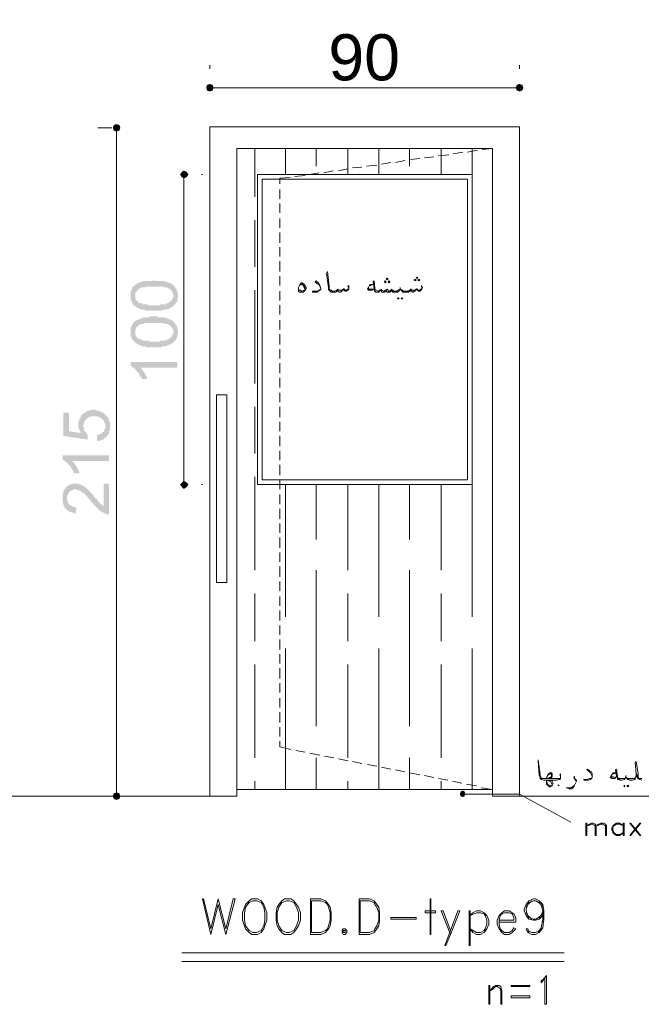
# Model space of a CAD drawing. Header units: metres. Extents: x 5.7 to 89.8, y 4 to 63.5.
# Tile 20 of 60: x 37.2 to 43.6, y 36.4 to 46.6. Entities that reach past the tile are written whole.
import ezdxf

# ---------------------------------------------------------------- set-up
doc = ezdxf.new("R2010")
doc.units = ezdxf.units.M
doc.header["$MEASUREMENT"] = 0
for name, color, linetype in [('PDF7_dim', 7, 'Continuous'), ('PDF7_hatch-plan', 7, 'Continuous'), ('PDF7_khatchin', 7, 'Continuous'), ('PDF7_Sym tip Door', 7, 'Continuous'), ('PDF7_Text', 7, 'Continuous'), ('PDF7_textt', 7, 'Continuous'), ('PDF7_W', 7, 'Continuous'), ('PDF7_wall', 7, 'Continuous')]:
    doc.layers.add(name, color=color, linetype=linetype)
doc.styles.add('PDF Arial', font='arial.ttf')

msp = doc.modelspace()

# ---------------------------------------------------------------- hatches: boundary and pattern name
at = {"layer": 'PDF7_dim', "transparency": 33554559}
h = msp.add_hatch(color=256, dxfattribs=at)
h.paths.add_polyline_path([(38.615, 43.549), (38.605, 43.549), (38.595, 43.549), (38.595, 43.549), (38.586, 43.549), (38.576, 43.549), (38.567, 43.549), (38.567, 43.549), (38.557, 43.549), (38.547, 43.549), (38.538, 43.549), (38.538, 43.549), (38.528, 43.549), (38.518, 43.559), (38.518, 43.559), (38.509, 43.559), (38.509, 43.559), (38.499, 43.559), (38.489, 43.559), (38.489, 43.559), (38.48, 43.568), (38.48, 43.568), (38.47, 43.568), (38.461, 43.568), (38.461, 43.578), (38.451, 43.578), (38.441, 43.578), (38.441, 43.588), (38.432, 43.588), (38.432, 43.588), (38.422, 43.597), (38.422, 43.597), (38.412, 43.597), (38.412, 43.607), (38.403, 43.607), (38.403, 43.616), (38.403, 43.616), (38.393, 43.626), (38.393, 43.626), (38.384, 43.636), (38.384, 43.636), (38.384, 43.645), (38.384, 43.655), (38.374, 43.655), (38.374, 43.665), (38.374, 43.665), (38.374, 43.674), (38.374, 43.684), (38.374, 43.694), (38.374, 43.694), (38.374, 43.703), (38.374, 43.703), (38.374, 43.713), (38.374, 43.722), (38.374, 43.722), (38.374, 43.732), (38.374, 43.742), (38.374, 43.742), (38.374, 43.751), (38.384, 43.761), (38.384, 43.761), (38.384, 43.771), (38.384, 43.771), (38.393, 43.78), (38.393, 43.78), (38.393, 43.79), (38.403, 43.799), (38.403, 43.799), (38.412, 43.809), (38.412, 43.809), (38.422, 43.809), (38.422, 43.819), (38.432, 43.819), (38.432, 43.819), (38.432, 43.828), (38.441, 43.828), (38.451, 43.828), (38.451, 43.838), (38.461, 43.838), (38.461, 43.838), (38.47, 43.838), (38.48, 43.848), (38.48, 43.848), (38.489, 43.848), (38.499, 43.848), (38.499, 43.848), (38.509, 43.857), (38.509, 43.857), (38.518, 43.857), (38.528, 43.857), (38.528, 43.857), (38.538, 43.857), (38.538, 43.857), (38.547, 43.857), (38.557, 43.857), (38.567, 43.857), (38.567, 43.857), (38.576, 43.857), (38.586, 43.857), (38.595, 43.857), (38.595, 43.857), (38.605, 43.857), (38.615, 43.867), (38.615, 43.867), (38.624, 43.857), (38.634, 43.857), (38.644, 43.857), (38.644, 43.857), (38.653, 43.857), (38.663, 43.857), (38.672, 43.857), (38.672, 43.857), (38.682, 43.857), (38.692, 43.857), (38.701, 43.857), (38.701, 43.857), (38.711, 43.857), (38.721, 43.857), (38.721, 43.857), (38.73, 43.848), (38.73, 43.848), (38.74, 43.848), (38.74, 43.848), (38.75, 43.848), (38.75, 43.848), (38.759, 43.838), (38.769, 43.838), (38.769, 43.838), (38.778, 43.838), (38.788, 43.828), (38.788, 43.828), (38.798, 43.828), (38.807, 43.819), (38.807, 43.819), (38.817, 43.809), (38.817, 43.809), (38.827, 43.809), (38.827, 43.799), (38.827, 43.799), (38.836, 43.79), (38.836, 43.79), (38.836, 43.78), (38.846, 43.78), (38.846, 43.771), (38.846, 43.771), (38.855, 43.761), (38.855, 43.751), (38.855, 43.751), (38.855, 43.742), (38.855, 43.732), (38.865, 43.732), (38.865, 43.722), (38.865, 43.713), (38.865, 43.703), (38.865, 43.703), (38.865, 43.694), (38.865, 43.694), (38.865, 43.684), (38.855, 43.674), (38.855, 43.674), (38.855, 43.665), (38.855, 43.655), (38.855, 43.655), (38.855, 43.645), (38.846, 43.636), (38.846, 43.636), (38.846, 43.626), (38.836, 43.626), (38.836, 43.616), (38.827, 43.616), (38.827, 43.607), (38.827, 43.607), (38.817, 43.597), (38.817, 43.597), (38.807, 43.597), (38.807, 43.597), (38.807, 43.588), (38.798, 43.588), (38.798, 43.588), (38.788, 43.578), (38.788, 43.578), (38.778, 43.578), (38.778, 43.578), (38.769, 43.568), (38.769, 43.568), (38.759, 43.568), (38.75, 43.568), (38.75, 43.568), (38.74, 43.559), (38.74, 43.559), (38.73, 43.559), (38.721, 43.559), (38.721, 43.559), (38.711, 43.559), (38.701, 43.559), (38.692, 43.549), (38.692, 43.549), (38.682, 43.549), (38.672, 43.549), (38.663, 43.549), (38.653, 43.549), (38.653, 43.549), (38.644, 43.549), (38.634, 43.549), (38.624, 43.549), (38.615, 43.549)], flags=0)
h.paths.add_polyline_path([(38.615, 43.607), (38.624, 43.607), (38.634, 43.607), (38.644, 43.607), (38.653, 43.607), (38.663, 43.607), (38.672, 43.607), (38.682, 43.607), (38.682, 43.616), (38.692, 43.616), (38.701, 43.616), (38.711, 43.616), (38.711, 43.616), (38.721, 43.616), (38.73, 43.616), (38.73, 43.616), (38.74, 43.616), (38.74, 43.626), (38.75, 43.626), (38.75, 43.626), (38.759, 43.626), (38.759, 43.626), (38.769, 43.636), (38.769, 43.636), (38.769, 43.636), (38.778, 43.636), (38.778, 43.645), (38.788, 43.645), (38.788, 43.655), (38.798, 43.655), (38.798, 43.665), (38.798, 43.665), (38.807, 43.674), (38.807, 43.674), (38.807, 43.684), (38.807, 43.684), (38.817, 43.694), (38.817, 43.703), (38.817, 43.703), (38.817, 43.713), (38.817, 43.713), (38.807, 43.722), (38.807, 43.732), (38.807, 43.732), (38.807, 43.742), (38.798, 43.742), (38.798, 43.751), (38.798, 43.761), (38.788, 43.761), (38.788, 43.771), (38.778, 43.771), (38.778, 43.771), (38.769, 43.78), (38.769, 43.78), (38.759, 43.78), (38.759, 43.78), (38.759, 43.78), (38.75, 43.79), (38.75, 43.79), (38.74, 43.79), (38.73, 43.79), (38.73, 43.79), (38.721, 43.79), (38.721, 43.79), (38.711, 43.799), (38.701, 43.799), (38.692, 43.799), (38.692, 43.799), (38.682, 43.799), (38.672, 43.799), (38.663, 43.799), (38.653, 43.799), (38.644, 43.799), (38.634, 43.799), (38.634, 43.799), (38.624, 43.799), (38.615, 43.799), (38.605, 43.799), (38.595, 43.799), (38.586, 43.799), (38.576, 43.799), (38.567, 43.799), (38.567, 43.799), (38.557, 43.799), (38.547, 43.799), (38.538, 43.799), (38.528, 43.799), (38.528, 43.799), (38.518, 43.79), (38.509, 43.79), (38.509, 43.79), (38.499, 43.79), (38.499, 43.79), (38.489, 43.79), (38.48, 43.79), (38.48, 43.78), (38.47, 43.78), (38.47, 43.78), (38.47, 43.78), (38.461, 43.78), (38.461, 43.771), (38.461, 43.771), (38.451, 43.771), (38.451, 43.761), (38.441, 43.761), (38.441, 43.751), (38.432, 43.751), (38.432, 43.742), (38.432, 43.742), (38.422, 43.732), (38.422, 43.732), (38.422, 43.722), (38.422, 43.713), (38.422, 43.713), (38.422, 43.703), (38.422, 43.694), (38.422, 43.694), (38.422, 43.684), (38.422, 43.674), (38.422, 43.674), (38.432, 43.665), (38.432, 43.665), (38.432, 43.655), (38.441, 43.655), (38.441, 43.645), (38.451, 43.645), (38.451, 43.636), (38.461, 43.636), (38.461, 43.636), (38.461, 43.636), (38.47, 43.626), (38.47, 43.626), (38.48, 43.626), (38.48, 43.626), (38.489, 43.626), (38.499, 43.626), (38.499, 43.616), (38.509, 43.616), (38.509, 43.616), (38.518, 43.616), (38.528, 43.616), (38.528, 43.616), (38.538, 43.616), (38.547, 43.616), (38.557, 43.607), (38.567, 43.607), (38.567, 43.607), (38.576, 43.607), (38.586, 43.607), (38.595, 43.607), (38.605, 43.607), (38.615, 43.607), (38.615, 43.607)], flags=0)
h = msp.add_hatch(color=256, dxfattribs=at)
h.paths.add_polyline_path([(38.615, 43.173), (38.605, 43.173), (38.595, 43.173), (38.595, 43.173), (38.586, 43.173), (38.576, 43.173), (38.567, 43.173), (38.567, 43.173), (38.557, 43.173), (38.547, 43.173), (38.538, 43.173), (38.538, 43.183), (38.528, 43.183), (38.518, 43.183), (38.518, 43.183), (38.509, 43.183), (38.509, 43.183), (38.499, 43.183), (38.489, 43.183), (38.489, 43.193), (38.48, 43.193), (38.48, 43.193), (38.47, 43.193), (38.461, 43.193), (38.461, 43.202), (38.451, 43.202), (38.441, 43.202), (38.441, 43.212), (38.432, 43.212), (38.432, 43.212), (38.422, 43.222), (38.422, 43.222), (38.412, 43.231), (38.412, 43.231), (38.403, 43.241), (38.403, 43.241), (38.403, 43.241), (38.393, 43.251), (38.393, 43.251), (38.384, 43.26), (38.384, 43.26), (38.384, 43.27), (38.384, 43.279), (38.374, 43.279), (38.374, 43.289), (38.374, 43.299), (38.374, 43.299), (38.374, 43.308), (38.374, 43.318), (38.374, 43.318), (38.374, 43.328), (38.374, 43.328), (38.374, 43.337), (38.374, 43.347), (38.374, 43.356), (38.374, 43.356), (38.374, 43.366), (38.374, 43.376), (38.374, 43.376), (38.384, 43.385), (38.384, 43.385), (38.384, 43.395), (38.384, 43.395), (38.393, 43.405), (38.393, 43.414), (38.393, 43.414), (38.403, 43.424), (38.403, 43.424), (38.412, 43.434), (38.412, 43.434), (38.422, 43.443), (38.422, 43.443), (38.432, 43.443), (38.432, 43.443), (38.432, 43.453), (38.441, 43.453), (38.451, 43.453), (38.451, 43.462), (38.461, 43.462), (38.461, 43.462), (38.47, 43.462), (38.48, 43.472), (38.48, 43.472), (38.489, 43.472), (38.499, 43.472), (38.499, 43.482), (38.509, 43.482), (38.509, 43.482), (38.518, 43.482), (38.528, 43.482), (38.528, 43.482), (38.538, 43.482), (38.538, 43.482), (38.547, 43.482), (38.557, 43.482), (38.567, 43.482), (38.567, 43.482), (38.576, 43.491), (38.586, 43.491), (38.595, 43.491), (38.595, 43.491), (38.605, 43.491), (38.615, 43.491), (38.615, 43.491), (38.624, 43.491), (38.634, 43.491), (38.644, 43.491), (38.644, 43.491), (38.653, 43.491), (38.663, 43.482), (38.672, 43.482), (38.672, 43.482), (38.682, 43.482), (38.692, 43.482), (38.701, 43.482), (38.701, 43.482), (38.711, 43.482), (38.721, 43.482), (38.721, 43.482), (38.73, 43.482), (38.73, 43.472), (38.74, 43.472), (38.74, 43.472), (38.75, 43.472), (38.75, 43.472), (38.759, 43.472), (38.769, 43.462), (38.769, 43.462), (38.778, 43.462), (38.788, 43.453), (38.788, 43.453), (38.798, 43.453), (38.807, 43.443), (38.807, 43.443), (38.817, 43.443), (38.817, 43.434), (38.827, 43.434), (38.827, 43.424), (38.827, 43.424), (38.836, 43.414), (38.836, 43.414), (38.836, 43.405), (38.846, 43.405), (38.846, 43.395), (38.846, 43.395), (38.855, 43.385), (38.855, 43.376), (38.855, 43.376), (38.855, 43.366), (38.855, 43.356), (38.865, 43.356), (38.865, 43.347), (38.865, 43.337), (38.865, 43.337), (38.865, 43.328), (38.865, 43.328), (38.865, 43.318), (38.865, 43.308), (38.855, 43.299), (38.855, 43.299), (38.855, 43.289), (38.855, 43.279), (38.855, 43.279), (38.855, 43.27), (38.846, 43.27), (38.846, 43.26), (38.846, 43.251), (38.836, 43.251), (38.836, 43.241), (38.827, 43.241), (38.827, 43.231), (38.827, 43.231), (38.817, 43.222), (38.817, 43.222), (38.807, 43.222), (38.807, 43.222), (38.807, 43.212), (38.798, 43.212), (38.798, 43.212), (38.788, 43.202), (38.788, 43.202), (38.778, 43.202), (38.778, 43.202), (38.769, 43.202), (38.769, 43.193), (38.759, 43.193), (38.75, 43.193), (38.75, 43.193), (38.74, 43.183), (38.74, 43.183), (38.73, 43.183), (38.721, 43.183), (38.721, 43.183), (38.711, 43.183), (38.701, 43.183), (38.692, 43.183), (38.692, 43.173), (38.682, 43.173), (38.672, 43.173), (38.663, 43.173), (38.653, 43.173), (38.653, 43.173), (38.644, 43.173), (38.634, 43.173), (38.624, 43.173), (38.615, 43.173)], flags=0)
h.paths.add_polyline_path([(38.615, 43.231), (38.624, 43.231), (38.634, 43.231), (38.644, 43.231), (38.653, 43.231), (38.663, 43.231), (38.672, 43.231), (38.682, 43.241), (38.682, 43.241), (38.692, 43.241), (38.701, 43.241), (38.711, 43.241), (38.711, 43.241), (38.721, 43.241), (38.73, 43.241), (38.73, 43.241), (38.74, 43.251), (38.74, 43.251), (38.75, 43.251), (38.75, 43.251), (38.759, 43.251), (38.759, 43.251), (38.769, 43.26), (38.769, 43.26), (38.769, 43.26), (38.778, 43.26), (38.778, 43.27), (38.788, 43.27), (38.788, 43.279), (38.798, 43.279), (38.798, 43.289), (38.798, 43.289), (38.807, 43.299), (38.807, 43.299), (38.807, 43.308), (38.807, 43.318), (38.817, 43.318), (38.817, 43.328), (38.817, 43.328), (38.817, 43.337), (38.817, 43.347), (38.807, 43.347), (38.807, 43.356), (38.807, 43.356), (38.807, 43.366), (38.798, 43.376), (38.798, 43.376), (38.798, 43.385), (38.788, 43.385), (38.788, 43.395), (38.778, 43.395), (38.778, 43.395), (38.769, 43.405), (38.769, 43.405), (38.759, 43.405), (38.759, 43.405), (38.759, 43.414), (38.75, 43.414), (38.75, 43.414), (38.74, 43.414), (38.73, 43.414), (38.73, 43.414), (38.721, 43.414), (38.721, 43.424), (38.711, 43.424), (38.701, 43.424), (38.692, 43.424), (38.692, 43.424), (38.682, 43.424), (38.672, 43.424), (38.663, 43.424), (38.653, 43.424), (38.644, 43.424), (38.634, 43.424), (38.634, 43.424), (38.624, 43.424), (38.615, 43.424), (38.605, 43.424), (38.595, 43.424), (38.586, 43.424), (38.576, 43.424), (38.567, 43.424), (38.567, 43.424), (38.557, 43.424), (38.547, 43.424), (38.538, 43.424), (38.528, 43.424), (38.528, 43.424), (38.518, 43.424), (38.509, 43.424), (38.509, 43.414), (38.499, 43.414), (38.499, 43.414), (38.489, 43.414), (38.48, 43.414), (38.48, 43.414), (38.47, 43.405), (38.47, 43.405), (38.47, 43.405), (38.461, 43.405), (38.461, 43.405), (38.461, 43.395), (38.451, 43.395), (38.451, 43.395), (38.441, 43.385), (38.441, 43.385), (38.432, 43.376), (38.432, 43.366), (38.432, 43.366), (38.422, 43.356), (38.422, 43.356), (38.422, 43.347), (38.422, 43.337), (38.422, 43.337), (38.422, 43.328), (38.422, 43.328), (38.422, 43.318), (38.422, 43.308), (38.422, 43.308), (38.422, 43.299), (38.432, 43.289), (38.432, 43.289), (38.432, 43.279), (38.441, 43.279), (38.441, 43.27), (38.451, 43.27), (38.451, 43.26), (38.461, 43.26), (38.461, 43.26), (38.461, 43.26), (38.47, 43.26), (38.47, 43.251), (38.48, 43.251), (38.48, 43.251), (38.489, 43.251), (38.499, 43.251), (38.499, 43.241), (38.509, 43.241), (38.509, 43.241), (38.518, 43.241), (38.528, 43.241), (38.528, 43.241), (38.538, 43.241), (38.547, 43.241), (38.557, 43.241), (38.567, 43.241), (38.567, 43.231), (38.576, 43.231), (38.586, 43.231), (38.595, 43.231), (38.605, 43.231), (38.615, 43.231), (38.615, 43.231)], flags=0)
for points in [[(38.855, 43.019), (38.855, 42.962), (38.48, 42.962), (38.48, 42.962), (38.489, 42.952), (38.489, 42.952), (38.489, 42.942), (38.499, 42.942), (38.499, 42.933), (38.509, 42.923), (38.509, 42.923), (38.509, 42.913), (38.518, 42.913), (38.518, 42.904), (38.518, 42.904), (38.528, 42.894), (38.528, 42.885), (38.528, 42.885), (38.538, 42.875), (38.538, 42.865), (38.538, 42.865), (38.547, 42.856), (38.547, 42.856), (38.547, 42.846), (38.547, 42.846), (38.489, 42.846), (38.489, 42.856), (38.489, 42.856), (38.48, 42.865), (38.48, 42.865), (38.47, 42.875), (38.47, 42.885), (38.47, 42.885), (38.461, 42.894), (38.461, 42.894), (38.461, 42.904), (38.451, 42.913), (38.451, 42.913), (38.441, 42.923), (38.441, 42.923), (38.432, 42.933), (38.432, 42.933), (38.432, 42.933), (38.422, 42.942), (38.422, 42.952), (38.412, 42.952), (38.412, 42.962), (38.403, 42.962), (38.393, 42.962), (38.393, 42.971), (38.384, 42.971), (38.384, 42.981), (38.374, 42.981), (38.374, 42.981), (38.374, 42.981), (38.374, 43.019)], [(38.027, 42.201), (38.027, 42.268), (38.027, 42.268), (38.037, 42.268), (38.046, 42.268), (38.046, 42.278), (38.056, 42.278), (38.066, 42.278), (38.066, 42.278), (38.075, 42.287), (38.075, 42.287), (38.085, 42.297), (38.085, 42.297), (38.095, 42.297), (38.095, 42.307), (38.095, 42.307), (38.104, 42.316), (38.104, 42.316), (38.104, 42.326), (38.114, 42.336), (38.114, 42.336), (38.114, 42.345), (38.114, 42.355), (38.114, 42.355), (38.114, 42.364), (38.114, 42.364), (38.114, 42.374), (38.114, 42.384), (38.114, 42.384), (38.104, 42.393), (38.104, 42.393), (38.104, 42.403), (38.104, 42.413), (38.095, 42.413), (38.095, 42.422), (38.085, 42.422), (38.085, 42.432), (38.085, 42.432), (38.075, 42.432), (38.075, 42.441), (38.066, 42.441), (38.066, 42.451), (38.056, 42.451), (38.046, 42.451), (38.046, 42.451), (38.037, 42.461), (38.027, 42.461), (38.027, 42.461), (38.018, 42.461), (38.008, 42.461), (38.008, 42.461), (37.998, 42.461), (37.998, 42.461), (37.989, 42.461), (37.979, 42.461), (37.969, 42.461), (37.969, 42.461), (37.96, 42.461), (37.95, 42.451), (37.95, 42.451), (37.941, 42.451), (37.941, 42.451), (37.931, 42.441), (37.931, 42.441), (37.921, 42.441), (37.921, 42.432), (37.912, 42.432), (37.912, 42.432), (37.912, 42.422), (37.902, 42.422), (37.902, 42.413), (37.902, 42.413), (37.892, 42.403), (37.892, 42.393), (37.892, 42.393), (37.892, 42.384), (37.892, 42.374), (37.883, 42.374), (37.883, 42.364), (37.883, 42.355), (37.883, 42.355), (37.892, 42.345), (37.892, 42.336), (37.892, 42.336), (37.892, 42.326), (37.892, 42.316), (37.892, 42.316), (37.902, 42.307), (37.902, 42.307), (37.902, 42.297), (37.912, 42.297), (37.912, 42.287), (37.912, 42.287), (37.921, 42.278), (37.921, 42.278), (37.931, 42.268), (37.931, 42.268), (37.931, 42.22), (37.68, 42.258), (37.68, 42.499), (37.738, 42.499), (37.738, 42.307), (37.863, 42.287), (37.863, 42.287), (37.854, 42.297), (37.854, 42.297), (37.854, 42.307), (37.844, 42.316), (37.844, 42.316), (37.844, 42.326), (37.844, 42.336), (37.835, 42.336), (37.835, 42.345), (37.835, 42.355), (37.835, 42.355), (37.835, 42.364), (37.835, 42.374), (37.835, 42.374), (37.835, 42.384), (37.835, 42.384), (37.835, 42.393), (37.835, 42.403), (37.835, 42.413), (37.844, 42.413), (37.844, 42.422), (37.844, 42.422), (37.844, 42.432), (37.844, 42.441), (37.854, 42.441), (37.854, 42.451), (37.854, 42.451), (37.863, 42.461), (37.863, 42.47), (37.873, 42.47), (37.873, 42.48), (37.883, 42.48), (37.883, 42.48), (37.883, 42.49), (37.892, 42.49), (37.892, 42.49), (37.902, 42.499), (37.902, 42.499), (37.912, 42.509), (37.912, 42.509), (37.921, 42.509), (37.921, 42.509), (37.931, 42.519), (37.941, 42.519), (37.941, 42.519), (37.95, 42.519), (37.96, 42.519), (37.96, 42.519), (37.969, 42.528), (37.979, 42.528), (37.989, 42.528), (37.989, 42.528), (37.998, 42.528), (38.008, 42.528), (38.008, 42.528), (38.018, 42.519), (38.027, 42.519), (38.027, 42.519), (38.037, 42.519), (38.046, 42.519), (38.046, 42.519), (38.056, 42.509), (38.066, 42.509), (38.066, 42.509), (38.075, 42.509), (38.075, 42.499), (38.085, 42.499), (38.095, 42.499), (38.095, 42.49), (38.104, 42.49), (38.104, 42.49), (38.104, 42.48), (38.114, 42.48), (38.114, 42.47), (38.124, 42.47), (38.124, 42.461), (38.133, 42.461), (38.133, 42.451), (38.143, 42.451), (38.143, 42.441), (38.143, 42.441), (38.143, 42.432), (38.152, 42.422), (38.152, 42.422), (38.152, 42.413), (38.152, 42.413), (38.162, 42.403), (38.162, 42.393), (38.162, 42.393), (38.162, 42.384), (38.162, 42.374), (38.162, 42.364), (38.162, 42.364), (38.162, 42.364), (38.162, 42.355), (38.162, 42.345), (38.162, 42.336), (38.162, 42.336), (38.162, 42.326), (38.162, 42.316), (38.152, 42.307), (38.152, 42.307), (38.152, 42.297), (38.152, 42.297), (38.152, 42.287), (38.143, 42.278), (38.143, 42.278), (38.143, 42.268), (38.133, 42.268), (38.133, 42.258), (38.124, 42.258), (38.124, 42.249), (38.124, 42.249), (38.114, 42.239), (38.114, 42.239), (38.104, 42.239), (38.104, 42.23), (38.095, 42.23), (38.095, 42.22), (38.085, 42.22), (38.075, 42.22), (38.075, 42.22), (38.066, 42.21), (38.066, 42.21), (38.056, 42.21), (38.046, 42.21), (38.037, 42.21), (38.037, 42.21), (38.027, 42.201)], [(38.152, 42.056), (38.152, 41.998), (37.777, 41.998), (37.777, 41.989), (37.786, 41.989), (37.786, 41.979), (37.796, 41.979), (37.796, 41.97), (37.796, 41.97), (37.806, 41.96), (37.806, 41.95), (37.815, 41.95), (37.815, 41.941), (37.815, 41.941), (37.825, 41.931), (37.825, 41.921), (37.825, 41.921), (37.835, 41.912), (37.835, 41.902), (37.835, 41.902), (37.844, 41.893), (37.844, 41.893), (37.844, 41.883), (37.844, 41.873), (37.844, 41.873), (37.786, 41.873), (37.786, 41.883), (37.786, 41.893), (37.786, 41.893), (37.777, 41.902), (37.777, 41.902), (37.767, 41.912), (37.767, 41.921), (37.767, 41.921), (37.758, 41.931), (37.758, 41.931), (37.758, 41.941), (37.748, 41.95), (37.748, 41.95), (37.738, 41.96), (37.738, 41.96), (37.738, 41.96), (37.729, 41.97), (37.729, 41.97), (37.719, 41.979), (37.709, 41.989), (37.709, 41.989), (37.7, 41.989), (37.7, 41.998), (37.69, 41.998), (37.69, 42.008), (37.68, 42.008), (37.68, 42.008), (37.671, 42.018), (37.671, 42.018), (37.671, 42.056)], [(38.095, 41.767), (38.152, 41.767), (38.152, 41.449), (38.143, 41.449), (38.143, 41.449), (38.133, 41.449), (38.124, 41.449), (38.124, 41.449), (38.114, 41.459), (38.114, 41.459), (38.104, 41.459), (38.104, 41.459), (38.095, 41.459), (38.095, 41.469), (38.085, 41.469), (38.075, 41.469), (38.075, 41.478), (38.066, 41.478), (38.066, 41.488), (38.056, 41.488), (38.046, 41.498), (38.046, 41.498), (38.046, 41.498), (38.037, 41.498), (38.037, 41.507), (38.037, 41.507), (38.027, 41.517), (38.027, 41.517), (38.018, 41.527), (38.018, 41.527), (38.008, 41.536), (38.008, 41.536), (37.998, 41.546), (37.998, 41.546), (37.989, 41.555), (37.989, 41.565), (37.979, 41.565), (37.979, 41.575), (37.969, 41.575), (37.96, 41.584), (37.96, 41.594), (37.95, 41.604), (37.95, 41.604), (37.941, 41.613), (37.941, 41.613), (37.931, 41.623), (37.931, 41.632), (37.921, 41.632), (37.921, 41.642), (37.912, 41.642), (37.912, 41.652), (37.902, 41.652), (37.902, 41.652), (37.892, 41.661), (37.892, 41.661), (37.892, 41.671), (37.883, 41.671), (37.883, 41.671), (37.873, 41.671), (37.873, 41.681), (37.863, 41.681), (37.863, 41.69), (37.854, 41.69), (37.844, 41.69), (37.844, 41.7), (37.835, 41.7), (37.835, 41.7), (37.825, 41.7), (37.815, 41.7), (37.815, 41.71), (37.806, 41.71), (37.806, 41.71), (37.796, 41.71), (37.786, 41.71), (37.786, 41.7), (37.777, 41.7), (37.767, 41.7), (37.767, 41.7), (37.758, 41.69), (37.758, 41.69), (37.748, 41.69), (37.748, 41.681), (37.748, 41.681), (37.738, 41.681), (37.738, 41.671), (37.729, 41.661), (37.729, 41.661), (37.729, 41.652), (37.729, 41.652), (37.719, 41.642), (37.719, 41.632), (37.719, 41.632), (37.719, 41.623), (37.719, 41.613), (37.719, 41.604), (37.719, 41.604), (37.719, 41.594), (37.719, 41.584), (37.729, 41.584), (37.729, 41.575), (37.729, 41.565), (37.729, 41.565), (37.738, 41.555), (37.738, 41.555), (37.738, 41.546), (37.748, 41.546), (37.748, 41.546), (37.758, 41.536), (37.758, 41.536), (37.767, 41.536), (37.767, 41.527), (37.777, 41.527), (37.786, 41.527), (37.786, 41.527), (37.796, 41.527), (37.806, 41.517), (37.806, 41.517), (37.815, 41.517), (37.806, 41.459), (37.806, 41.459), (37.796, 41.459), (37.786, 41.459), (37.777, 41.469), (37.777, 41.469), (37.767, 41.469), (37.758, 41.469), (37.758, 41.469), (37.748, 41.478), (37.748, 41.478), (37.738, 41.478), (37.729, 41.488), (37.729, 41.488), (37.719, 41.488), (37.719, 41.498), (37.709, 41.498), (37.709, 41.507), (37.709, 41.507), (37.7, 41.507), (37.7, 41.517), (37.69, 41.517), (37.69, 41.527), (37.69, 41.536), (37.69, 41.536), (37.68, 41.546), (37.68, 41.546), (37.68, 41.555), (37.68, 41.565), (37.671, 41.565), (37.671, 41.575), (37.671, 41.584), (37.671, 41.584), (37.671, 41.594), (37.671, 41.604), (37.671, 41.613), (37.671, 41.613), (37.671, 41.623), (37.671, 41.632), (37.671, 41.642), (37.671, 41.642), (37.671, 41.652), (37.671, 41.661), (37.68, 41.661), (37.68, 41.671), (37.68, 41.681), (37.68, 41.681), (37.68, 41.69), (37.69, 41.7), (37.69, 41.7), (37.69, 41.71), (37.7, 41.71), (37.7, 41.719), (37.7, 41.719), (37.709, 41.729), (37.709, 41.729), (37.709, 41.729), (37.719, 41.738), (37.719, 41.738), (37.729, 41.748), (37.738, 41.748), (37.738, 41.748), (37.748, 41.758), (37.748, 41.758), (37.758, 41.758), (37.767, 41.758), (37.767, 41.758), (37.777, 41.767), (37.786, 41.767), (37.786, 41.767), (37.796, 41.767), (37.806, 41.767), (37.806, 41.767), (37.815, 41.767), (37.815, 41.767), (37.825, 41.767), (37.835, 41.767), (37.835, 41.767), (37.844, 41.758), (37.854, 41.758), (37.854, 41.758), (37.863, 41.758), (37.863, 41.748), (37.873, 41.748), (37.873, 41.748), (37.883, 41.748), (37.892, 41.738), (37.892, 41.738), (37.902, 41.729), (37.902, 41.729), (37.912, 41.719), (37.912, 41.719), (37.921, 41.719), (37.921, 41.71), (37.931, 41.71), (37.931, 41.71), (37.931, 41.7), (37.941, 41.7), (37.941, 41.69), (37.95, 41.69), (37.95, 41.681), (37.96, 41.681), (37.96, 41.671), (37.96, 41.671), (37.969, 41.661), (37.979, 41.661), (37.979, 41.652), (37.989, 41.652), (37.989, 41.642), (37.998, 41.632), (37.998, 41.632), (38.008, 41.623), (38.008, 41.613), (38.018, 41.613), (38.027, 41.604), (38.027, 41.594), (38.037, 41.594), (38.037, 41.584), (38.046, 41.575), (38.046, 41.575), (38.046, 41.575), (38.056, 41.565), (38.056, 41.565), (38.066, 41.555), (38.066, 41.555), (38.066, 41.555), (38.066, 41.555), (38.075, 41.546), (38.085, 41.546), (38.085, 41.536), (38.095, 41.536), (38.095, 41.527), (38.095, 41.527)]]:
    msp.add_hatch(color=256, dxfattribs=at).paths.add_polyline_path(points)

# ---------------------------------------------------------------- linework, layer by layer
at = {"layer": 'PDF7_dim', "lineweight": 20}
for points in [[(39.193, 46.082), (39.193, 46.044)], [(42.39, 46.082), (42.39, 46.044)], [(42.352, 45.851), (42.313, 45.851), (39.27, 45.851), (39.231, 45.851)], [(38.181, 45.437), (38.037, 45.437)], [(38.229, 38.579), (38.229, 38.618), (38.229, 45.35), (38.229, 45.398)], [(38.923, 41.796), (38.923, 41.835), (38.923, 44.869), (38.923, 44.917)], [(39.106, 44.955), (39.116, 44.955)], [(39.106, 41.758), (39.116, 41.758)], [(38.181, 38.541), (38.037, 38.541)]]:
    msp.add_lwpolyline(points, dxfattribs=at)
at = {"layer": 'PDF7_dim', "transparency": 33554559}
for points in [[(39.164, 45.88), (39.193, 45.851), (39.154, 45.851)], [(39.154, 45.851), (39.164, 45.822), (39.193, 45.851)], [(39.193, 45.889), (39.164, 45.88), (39.193, 45.851)], [(39.164, 45.822), (39.193, 45.851), (39.193, 45.812)], [(39.193, 45.851), (39.221, 45.88), (39.193, 45.889)], [(39.231, 45.851), (39.193, 45.851), (39.221, 45.88)], [(39.193, 45.851), (39.193, 45.812), (39.221, 45.822)], [(39.221, 45.822), (39.231, 45.851), (39.193, 45.851)], [(42.361, 45.88), (42.352, 45.851), (42.39, 45.851)], [(42.352, 45.851), (42.39, 45.851), (42.361, 45.822)], [(42.39, 45.851), (42.39, 45.889), (42.361, 45.88)], [(42.39, 45.851), (42.361, 45.822), (42.39, 45.812)], [(42.419, 45.88), (42.39, 45.851), (42.39, 45.889)], [(42.429, 45.851), (42.419, 45.88), (42.39, 45.851)], [(42.39, 45.812), (42.419, 45.822), (42.39, 45.851)], [(42.419, 45.822), (42.39, 45.851), (42.429, 45.851)], [(38.201, 45.466), (38.229, 45.437), (38.191, 45.437)], [(38.229, 45.437), (38.191, 45.437), (38.201, 45.408)], [(38.229, 45.475), (38.201, 45.466), (38.229, 45.437)], [(38.201, 45.408), (38.229, 45.398), (38.229, 45.437)], [(38.258, 45.466), (38.229, 45.437), (38.229, 45.475)], [(38.268, 45.437), (38.258, 45.466), (38.229, 45.437)], [(38.229, 45.398), (38.229, 45.437), (38.258, 45.408)], [(38.229, 45.437), (38.258, 45.408), (38.268, 45.437)], [(38.904, 44.984), (38.923, 44.955), (38.884, 44.955)], [(38.923, 44.955), (38.884, 44.955), (38.904, 44.926)], [(38.923, 44.994), (38.904, 44.984), (38.923, 44.955)], [(38.904, 44.926), (38.923, 44.917), (38.923, 44.955)], [(38.952, 44.984), (38.923, 44.955), (38.923, 44.994)], [(38.971, 44.955), (38.952, 44.984), (38.923, 44.955)], [(38.923, 44.917), (38.923, 44.955), (38.952, 44.926)], [(38.923, 44.955), (38.952, 44.926), (38.971, 44.955)], [(38.923, 41.758), (38.904, 41.777), (38.884, 41.758)], [(38.884, 41.758), (38.904, 41.729), (38.923, 41.758)], [(38.923, 41.796), (38.923, 41.758), (38.904, 41.777)], [(38.904, 41.729), (38.923, 41.758), (38.923, 41.71)], [(38.952, 41.777), (38.923, 41.796), (38.923, 41.758)], [(38.923, 41.758), (38.971, 41.758), (38.952, 41.777)], [(38.923, 41.71), (38.952, 41.729), (38.923, 41.758)], [(38.952, 41.729), (38.923, 41.758), (38.971, 41.758)], [(38.229, 38.541), (38.201, 38.57), (38.191, 38.541)], [(38.191, 38.541), (38.201, 38.512), (38.229, 38.541)], [(38.229, 38.579), (38.229, 38.541), (38.201, 38.57)], [(38.201, 38.512), (38.229, 38.541), (38.229, 38.502)], [(38.258, 38.57), (38.229, 38.579), (38.229, 38.541)], [(38.229, 38.541), (38.268, 38.541), (38.258, 38.57)], [(38.229, 38.502), (38.258, 38.512), (38.229, 38.541)], [(38.258, 38.512), (38.229, 38.541), (38.268, 38.541)]]:
    msp.add_solid(points, dxfattribs=at)
at = {"layer": 'PDF7_hatch-plan', "lineweight": 18}
for points in [[(39.655, 44.724), (39.655, 45.225)], [(39.973, 44.955), (39.973, 45.225)], [(40.291, 45.042), (40.291, 45.225)], [(40.618, 44.955), (40.618, 45.013), (40.618, 45.225)], [(40.936, 44.955), (40.936, 45.061), (40.936, 45.225)], [(41.254, 45.042), (41.254, 45.1), (41.254, 45.225)], [(41.581, 44.955), (41.581, 45.148), (41.581, 45.225)], [(41.899, 44.243), (41.899, 45.196), (41.899, 45.225)], [(39.655, 44.002), (39.655, 44.483)], [(41.899, 42.316), (41.899, 43.915)], [(39.655, 42.798), (39.655, 43.761)], [(39.655, 42.076), (39.655, 42.557)], [(41.899, 40.39), (41.899, 41.989)], [(39.655, 40.872), (39.655, 41.835)], [(39.973, 40.39), (39.973, 41.758)], [(40.291, 41.189), (40.291, 41.758)], [(40.618, 40.872), (40.618, 41.758)], [(40.936, 40.39), (40.936, 41.758)], [(41.254, 41.189), (41.254, 41.758)], [(41.581, 40.872), (41.581, 41.758)], [(40.291, 39.263), (40.291, 40.872)], [(41.254, 39.263), (41.254, 40.872)], [(39.655, 40.14), (39.655, 40.631)], [(40.618, 40.14), (40.618, 40.631)], [(41.581, 40.14), (41.581, 40.631)], [(39.973, 38.608), (39.973, 39.042), (39.973, 40.063)], [(40.936, 38.608), (40.936, 38.849), (40.936, 40.063)], [(41.899, 38.608), (41.899, 38.647), (41.899, 40.063)], [(39.655, 38.936), (39.655, 39.899)], [(40.618, 38.936), (40.618, 39.899)], [(41.581, 38.936), (41.581, 39.899)], [(40.291, 38.608), (40.291, 38.936)], [(41.254, 38.608), (41.254, 38.782), (41.254, 38.936)], [(39.655, 38.608), (39.655, 38.695)], [(40.618, 38.608), (40.618, 38.695)], [(41.581, 38.608), (41.581, 38.695)]]:
    msp.add_lwpolyline(points, dxfattribs=at)
at = {"layer": 'PDF7_khatchin', "lineweight": 18}
for points in [[(42.111, 45.225), (42.005, 45.215)], [(41.36, 45.119), (41.263, 45.109)], [(41.504, 45.138), (41.408, 45.129)], [(41.658, 45.157), (41.552, 45.148)], [(41.803, 45.186), (41.706, 45.167)], [(41.957, 45.206), (41.851, 45.186)], [(40.618, 45.013), (40.522, 44.994)], [(40.762, 45.032), (40.666, 45.023)], [(40.917, 45.052), (40.811, 45.042)], [(41.061, 45.08), (40.965, 45.061)], [(41.205, 45.1), (41.109, 45.08)], [(40.021, 44.926), (39.915, 44.917), (39.915, 44.859)], [(40.175, 44.946), (40.069, 44.936)], [(40.319, 44.974), (40.223, 44.955)], [(40.464, 44.994), (40.368, 44.974)], [(39.915, 44.801), (39.915, 44.705)], [(39.915, 44.657), (39.915, 44.56)], [(39.915, 44.503), (39.915, 44.406)], [(39.915, 44.358), (39.915, 44.252)], [(39.915, 44.204), (39.915, 44.108)], [(39.915, 44.06), (39.915, 43.954)], [(39.915, 43.905), (39.915, 43.809)], [(39.915, 43.751), (39.915, 43.655)], [(39.915, 43.607), (39.915, 43.511)], [(39.915, 43.453), (39.915, 43.356)], [(39.915, 43.308), (39.915, 43.202)], [(39.915, 43.154), (39.915, 43.058)], [(39.915, 43.01), (39.915, 42.904)], [(39.915, 42.856), (39.915, 42.759)], [(39.915, 42.702), (39.915, 42.605)], [(39.915, 42.557), (39.915, 42.451)], [(39.915, 42.403), (39.915, 42.307)], [(39.915, 42.258), (39.915, 42.153)], [(39.915, 42.104), (39.915, 42.008)], [(39.915, 41.96), (39.915, 41.854)], [(39.915, 41.806), (39.915, 41.71)], [(39.915, 41.652), (39.915, 41.555)], [(39.915, 41.507), (39.915, 41.401)], [(39.915, 41.353), (39.915, 41.257)], [(39.915, 41.209), (39.915, 41.103)], [(39.915, 41.055), (39.915, 40.958)], [(39.915, 40.91), (39.915, 40.804)], [(39.915, 40.756), (39.915, 40.66)], [(39.915, 40.602), (39.915, 40.506)], [(39.915, 40.457), (39.915, 40.352)], [(39.915, 40.303), (39.915, 40.207)], [(39.915, 40.159), (39.915, 40.053)], [(39.915, 40.005), (39.915, 39.908)], [(39.915, 39.86), (39.915, 39.754)], [(39.915, 39.706), (39.915, 39.61)], [(39.915, 39.552), (39.915, 39.456)], [(39.915, 39.408), (39.915, 39.302)], [(39.915, 39.254), (39.915, 39.157)], [(39.915, 39.109), (39.915, 39.051), (40.03, 39.022)], [(40.079, 39.013), (40.175, 38.994)], [(40.223, 38.984), (40.329, 38.965)], [(40.377, 38.955), (40.474, 38.936)], [(40.522, 38.926), (40.618, 38.907)], [(40.666, 38.897), (40.762, 38.878)], [(40.82, 38.868), (40.917, 38.849)], [(40.965, 38.839), (41.061, 38.82)], [(41.109, 38.811), (41.205, 38.791)], [(41.254, 38.782), (41.36, 38.762)], [(41.408, 38.753), (41.504, 38.733)], [(41.552, 38.724), (41.649, 38.705)], [(41.697, 38.695), (41.793, 38.676)], [(41.841, 38.666), (41.947, 38.647)], [(41.995, 38.628), (42.111, 38.608)]]:
    msp.add_lwpolyline(points, dxfattribs=at)
at = {"layer": 'PDF7_Sym tip Door', "lineweight": 18}
for points in [[(39.193, 38.541), (39.472, 38.541), (39.472, 41.69), (39.472, 45.225), (42.111, 45.225), (42.111, 41.69), (42.111, 38.541), (42.39, 38.541), (42.39, 45.446), (39.193, 45.446)], [(41.899, 41.758), (39.684, 41.758), (39.684, 44.955), (41.899, 44.955)], [(41.851, 41.806), (39.732, 41.806), (39.732, 44.907), (41.851, 44.907)], [(39.366, 42.682), (39.26, 42.682), (39.26, 40.746), (39.366, 40.746)]]:
    msp.add_lwpolyline(points, close=True, dxfattribs=at)
for points in [[(39.472, 38.608), (42.111, 38.608)], [(39.193, 38.541), (37.979, 38.541)]]:
    msp.add_lwpolyline(points, dxfattribs=at)
at = {"layer": 'PDF7_Sym tip Door', "lineweight": 9}
for points in [[(39.356, 37.115), (39.279, 37.424), (39.202, 37.115), (39.116, 37.481), (39.125, 37.481), (39.202, 37.173), (39.279, 37.481), (39.356, 37.173), (39.433, 37.481), (39.453, 37.481)], [(39.626, 37.481), (39.597, 37.462), (39.559, 37.424), (39.549, 37.395), (39.53, 37.337), (39.53, 37.26), (39.549, 37.202), (39.559, 37.173), (39.597, 37.135), (39.626, 37.115), (39.684, 37.115), (39.722, 37.135), (39.751, 37.173), (39.761, 37.202), (39.78, 37.26), (39.78, 37.337), (39.761, 37.395), (39.751, 37.424), (39.722, 37.462), (39.684, 37.481)], [(39.636, 37.462), (39.597, 37.443), (39.559, 37.395), (39.549, 37.337), (39.549, 37.26), (39.559, 37.202), (39.597, 37.154), (39.636, 37.135), (39.674, 37.135), (39.722, 37.154), (39.751, 37.202), (39.761, 37.26), (39.761, 37.337), (39.751, 37.395), (39.722, 37.443), (39.674, 37.462)], [(39.963, 37.481), (39.934, 37.462), (39.905, 37.424), (39.886, 37.395), (39.876, 37.337), (39.876, 37.26), (39.886, 37.202), (39.905, 37.173), (39.934, 37.135), (39.963, 37.115), (40.03, 37.115), (40.059, 37.135), (40.088, 37.173), (40.108, 37.202), (40.127, 37.26), (40.127, 37.337), (40.108, 37.395), (40.088, 37.424), (40.059, 37.462), (40.03, 37.481)], [(39.982, 37.462), (39.934, 37.443), (39.905, 37.395), (39.886, 37.337), (39.886, 37.26), (39.905, 37.202), (39.934, 37.154), (39.982, 37.135), (40.011, 37.135), (40.059, 37.154), (40.088, 37.202), (40.108, 37.26), (40.108, 37.337), (40.088, 37.395), (40.059, 37.443), (40.011, 37.462)], [(40.233, 37.115), (40.339, 37.115), (40.387, 37.135), (40.416, 37.173), (40.435, 37.202), (40.445, 37.26), (40.445, 37.337), (40.435, 37.395), (40.416, 37.424), (40.387, 37.462), (40.339, 37.481), (40.233, 37.481)], [(40.242, 37.135), (40.339, 37.135), (40.387, 37.154), (40.406, 37.173), (40.416, 37.202), (40.435, 37.26), (40.435, 37.337), (40.416, 37.395), (40.406, 37.424), (40.387, 37.443), (40.339, 37.462), (40.242, 37.462)], [(40.734, 37.115), (40.839, 37.115), (40.888, 37.135), (40.917, 37.173), (40.936, 37.202), (40.945, 37.26), (40.945, 37.337), (40.936, 37.395), (40.917, 37.424), (40.888, 37.462), (40.839, 37.481), (40.734, 37.481)], [(40.743, 37.135), (40.839, 37.135), (40.888, 37.154), (40.897, 37.173), (40.917, 37.202), (40.936, 37.26), (40.936, 37.337), (40.917, 37.395), (40.897, 37.424), (40.888, 37.443), (40.839, 37.462), (40.743, 37.462)], [(41.475, 37.115), (41.475, 37.481), (41.466, 37.481), (41.466, 37.115)], [(41.321, 37.27), (41.061, 37.27), (41.061, 37.289), (41.321, 37.289)], [(41.523, 37.337), (41.417, 37.337), (41.417, 37.356), (41.523, 37.356)], [(41.62, 37), (41.629, 37), (41.677, 37.115), (41.774, 37.356), (41.754, 37.356), (41.677, 37.154)], [(41.88, 37), (41.88, 37.356), (41.87, 37.356), (41.87, 37)], [(41.88, 37.173), (41.947, 37.135), (41.986, 37.135), (42.024, 37.154), (42.034, 37.173), (42.053, 37.221), (42.053, 37.26), (42.034, 37.308), (42.024, 37.327), (41.986, 37.337), (41.947, 37.337), (41.88, 37.308), (41.909, 37.337), (41.947, 37.356), (41.986, 37.356), (42.024, 37.337), (42.053, 37.308), (42.072, 37.26), (42.072, 37.221), (42.053, 37.173), (42.024, 37.135), (41.986, 37.115), (41.947, 37.115), (41.909, 37.135)], [(40.57, 37.173), (40.56, 37.154), (40.56, 37.135), (40.57, 37.115), (40.589, 37.115), (40.608, 37.135), (40.608, 37.154), (40.589, 37.173)], [(40.57, 37.154), (40.57, 37.135), (40.589, 37.135), (40.589, 37.154)], [(42.669, 36.393), (42.65, 36.393), (42.65, 36.663), (42.631, 36.634), (42.612, 36.615), (42.612, 36.634), (42.631, 36.644), (42.669, 36.692)], [(42.082, 36.393), (42.082, 36.586), (42.072, 36.586), (42.072, 36.393)], [(42.207, 36.393), (42.197, 36.393), (42.197, 36.528), (42.188, 36.557), (42.159, 36.576), (42.14, 36.576), (42.12, 36.557), (42.082, 36.528), (42.12, 36.576), (42.14, 36.586), (42.178, 36.586), (42.197, 36.576), (42.207, 36.528)], [(42.496, 36.576), (42.303, 36.576), (42.303, 36.586), (42.496, 36.586)], [(42.496, 36.461), (42.303, 36.461), (42.303, 36.48), (42.496, 36.48)]]:
    msp.add_lwpolyline(points, close=True, dxfattribs=at)
for points in [[(42.631, 37.308), (42.592, 37.27), (42.554, 37.26), (42.535, 37.26), (42.486, 37.27), (42.458, 37.308), (42.438, 37.356), (42.438, 37.375), (42.458, 37.424), (42.486, 37.462), (42.535, 37.481), (42.554, 37.481), (42.592, 37.462), (42.631, 37.424), (42.641, 37.356), (42.641, 37.27), (42.631, 37.183), (42.592, 37.135), (42.554, 37.115), (42.515, 37.115), (42.477, 37.135), (42.458, 37.173), (42.477, 37.173), (42.486, 37.135)], [(42.515, 37.27), (42.477, 37.308), (42.458, 37.356), (42.458, 37.375), (42.477, 37.424), (42.515, 37.462)], [(42.458, 37.395), (42.486, 37.443), (42.535, 37.462), (42.554, 37.462), (42.592, 37.443), (42.631, 37.395)], [(42.563, 37.462), (42.612, 37.424), (42.631, 37.356), (42.631, 37.27), (42.612, 37.183), (42.583, 37.135)], [(41.677, 37.115), (41.581, 37.356), (41.6, 37.356), (41.677, 37.154)], [(42.178, 37.241), (42.352, 37.241), (42.352, 37.289), (42.332, 37.327), (42.313, 37.337), (42.284, 37.356), (42.236, 37.356), (42.207, 37.337), (42.178, 37.308), (42.159, 37.26), (42.159, 37.221), (42.178, 37.173), (42.207, 37.135), (42.236, 37.115), (42.284, 37.115), (42.313, 37.135), (42.352, 37.173), (42.332, 37.183), (42.313, 37.154), (42.284, 37.135), (42.236, 37.135), (42.207, 37.154), (42.188, 37.173), (42.178, 37.221), (42.178, 37.26), (42.188, 37.308), (42.207, 37.327), (42.236, 37.337), (42.284, 37.337), (42.313, 37.327), (42.332, 37.289), (42.332, 37.26), (42.178, 37.26)], [(42.631, 37.337), (42.592, 37.289), (42.554, 37.27), (42.535, 37.27), (42.486, 37.289), (42.458, 37.337)], [(42.631, 37.356), (42.612, 37.308), (42.563, 37.27)], [(42.592, 37.154), (42.554, 37.135), (42.515, 37.135), (42.477, 37.154)], [(38.904, 36.923), (42.852, 36.923)], [(38.904, 36.836), (42.852, 36.836)]]:
    msp.add_lwpolyline(points, dxfattribs=at)
at = {"layer": 'PDF7_textt', "lineweight": 20}
for points in [[(40.628, 43.79), (40.618, 43.799), (40.628, 43.809), (40.628, 43.79), (40.628, 43.771), (40.618, 43.761), (40.599, 43.751), (40.589, 43.751), (40.579, 43.761), (40.57, 43.761), (40.57, 43.771), (40.56, 43.751), (40.551, 43.751), (40.541, 43.742), (40.531, 43.742), (40.512, 43.751), (40.502, 43.761), (40.502, 43.751), (40.493, 43.742), (40.474, 43.742), (40.464, 43.742), (40.454, 43.742), (40.445, 43.742), (40.435, 43.751), (40.425, 43.761), (40.416, 43.771), (40.416, 43.79), (40.396, 43.934), (40.406, 43.954), (40.425, 43.799), (40.425, 43.78), (40.425, 43.771), (40.435, 43.761), (40.445, 43.761), (40.454, 43.751), (40.464, 43.751), (40.483, 43.751), (40.502, 43.761), (40.512, 43.771), (40.522, 43.761), (40.531, 43.761), (40.541, 43.761), (40.56, 43.761), (40.57, 43.771), (40.579, 43.771), (40.589, 43.761), (40.608, 43.761), (40.618, 43.771), (40.628, 43.771)], [(40.165, 43.761), (40.146, 43.751), (40.136, 43.751), (40.127, 43.761), (40.108, 43.761), (40.108, 43.79)], [(40.127, 43.819), (40.136, 43.819), (40.156, 43.809), (40.165, 43.79), (40.175, 43.771), (40.175, 43.761)], [(40.136, 43.828), (40.156, 43.819), (40.165, 43.799), (40.175, 43.79)], [(40.339, 43.78), (40.329, 43.799), (40.319, 43.819), (40.3, 43.828), (40.281, 43.848), (40.291, 43.857), (40.31, 43.838), (40.319, 43.828), (40.329, 43.809), (40.339, 43.78), (40.339, 43.771), (40.329, 43.761), (40.31, 43.751), (40.3, 43.742), (40.262, 43.742), (40.252, 43.742), (40.252, 43.751), (40.281, 43.751), (40.31, 43.751), (40.319, 43.761), (40.339, 43.771)], [(41.388, 43.79), (41.379, 43.799), (41.379, 43.809), (41.388, 43.79), (41.379, 43.771), (41.379, 43.761), (41.369, 43.761), (41.36, 43.751), (41.35, 43.751), (41.331, 43.761), (41.321, 43.771), (41.311, 43.751), (41.302, 43.751), (41.292, 43.742), (41.283, 43.742), (41.273, 43.751), (41.263, 43.751), (41.263, 43.761), (41.254, 43.751), (41.244, 43.742), (41.234, 43.742), (41.215, 43.742), (41.196, 43.742), (41.186, 43.742), (41.177, 43.751), (41.167, 43.761), (41.157, 43.771), (41.157, 43.79), (41.157, 43.771), (41.148, 43.761), (41.148, 43.751), (41.128, 43.742), (41.119, 43.742), (41.1, 43.742), (41.09, 43.742), (41.08, 43.742), (41.071, 43.751), (41.061, 43.761), (41.061, 43.751), (41.051, 43.742), (41.042, 43.742), (41.032, 43.742), (41.022, 43.742), (41.013, 43.751), (41.013, 43.761), (41.003, 43.751), (40.994, 43.742), (40.984, 43.742), (40.974, 43.742), (40.965, 43.742), (40.965, 43.751), (40.955, 43.761), (40.945, 43.751), (40.936, 43.742), (40.926, 43.742), (40.907, 43.742), (40.897, 43.751), (40.888, 43.761), (40.888, 43.78), (40.878, 43.848), (40.888, 43.857), (40.897, 43.78), (40.897, 43.771), (40.907, 43.761), (40.926, 43.751), (40.936, 43.751), (40.945, 43.761), (40.955, 43.761), (40.965, 43.771), (40.965, 43.761), (40.984, 43.751), (40.994, 43.751), (41.003, 43.761), (41.013, 43.761), (41.022, 43.771), (41.032, 43.761), (41.032, 43.751), (41.051, 43.751), (41.061, 43.761), (41.071, 43.771), (41.071, 43.761), (41.08, 43.761), (41.09, 43.751), (41.1, 43.751), (41.119, 43.751), (41.138, 43.761), (41.148, 43.761), (41.148, 43.771)], [(40.512, 43.771), (40.512, 43.771)], [(40.579, 43.78), (40.57, 43.771)], [(40.859, 43.761), (40.83, 43.771)], [(40.965, 43.771), (40.965, 43.771)], [(41.022, 43.771), (41.022, 43.771)], [(41.071, 43.771), (41.071, 43.771)], [(41.167, 43.771), (41.167, 43.761), (41.177, 43.761), (41.196, 43.751), (41.215, 43.751), (41.244, 43.751), (41.254, 43.761), (41.263, 43.761), (41.263, 43.771), (41.273, 43.761), (41.283, 43.761), (41.302, 43.761), (41.311, 43.761), (41.321, 43.771), (41.331, 43.771), (41.34, 43.761), (41.36, 43.761), (41.369, 43.771), (41.379, 43.771)], [(41.273, 43.771), (41.263, 43.771)], [(41.331, 43.78), (41.331, 43.771)], [(42.814, 38.733), (42.814, 38.743), (42.814, 38.753), (42.804, 38.762), (42.814, 38.772), (42.814, 38.762), (42.814, 38.753), (42.814, 38.743), (42.814, 38.733), (42.814, 38.724), (42.804, 38.714), (42.795, 38.714), (42.775, 38.705), (42.756, 38.705), (42.708, 38.705), (42.669, 38.705), (42.641, 38.705), (42.621, 38.714), (42.612, 38.714), (42.602, 38.724), (42.602, 38.733), (42.592, 38.753), (42.583, 38.897), (42.583, 38.916), (42.602, 38.762), (42.602, 38.743), (42.612, 38.733), (42.612, 38.724), (42.621, 38.724), (42.641, 38.724), (42.669, 38.724), (42.708, 38.724), (42.756, 38.724), (42.775, 38.724), (42.804, 38.724), (42.814, 38.724)], [(43.141, 38.753), (43.132, 38.762), (43.122, 38.782), (43.103, 38.801), (43.084, 38.811), (43.093, 38.82), (43.112, 38.801), (43.132, 38.791), (43.141, 38.772), (43.141, 38.753), (43.141, 38.743), (43.141, 38.733), (43.132, 38.724), (43.122, 38.714), (43.103, 38.705), (43.074, 38.705), (43.055, 38.705), (43.055, 38.714), (43.093, 38.714), (43.112, 38.724), (43.132, 38.724), (43.141, 38.733)], [(43.594, 38.772), (43.594, 38.743), (43.584, 38.733), (43.584, 38.714), (43.575, 38.714), (43.555, 38.705), (43.546, 38.705), (43.527, 38.705), (43.517, 38.714), (43.507, 38.714), (43.498, 38.724), (43.488, 38.743), (43.488, 38.753), (43.488, 38.743), (43.478, 38.724), (43.478, 38.714), (43.469, 38.714), (43.45, 38.705), (43.43, 38.705), (43.421, 38.714), (43.401, 38.714), (43.401, 38.724), (43.392, 38.743), (43.382, 38.811), (43.392, 38.82), (43.401, 38.743), (43.401, 38.733), (43.411, 38.724), (43.421, 38.724), (43.43, 38.724), (43.45, 38.724), (43.469, 38.724), (43.478, 38.724), (43.488, 38.733)], [(43.652, 38.724), (43.633, 38.724), (43.623, 38.724), (43.613, 38.733), (43.613, 38.753), (43.613, 38.772), (43.594, 38.897), (43.584, 38.888), (43.594, 38.772), (43.604, 38.753), (43.604, 38.733), (43.613, 38.724), (43.633, 38.714), (43.652, 38.705)], [(42.669, 38.724), (42.679, 38.753), (42.689, 38.762), (42.698, 38.772), (42.708, 38.772), (42.718, 38.772), (42.718, 38.762), (42.718, 38.743), (42.708, 38.733), (42.698, 38.733), (42.689, 38.724), (42.669, 38.724), (42.669, 38.733), (42.679, 38.753), (42.689, 38.772), (42.698, 38.772), (42.698, 38.782), (42.708, 38.782), (42.718, 38.782), (42.727, 38.772), (42.727, 38.762), (42.727, 38.743), (42.718, 38.733), (42.718, 38.724), (42.698, 38.724), (42.689, 38.724)], [(42.978, 38.695), (42.968, 38.705), (42.958, 38.724), (42.949, 38.733), (42.958, 38.743), (42.958, 38.733), (42.968, 38.714), (42.978, 38.705), (42.978, 38.695), (42.968, 38.676), (42.958, 38.656), (42.949, 38.637), (42.929, 38.618), (42.901, 38.618), (42.881, 38.628), (42.872, 38.628)], [(43.373, 38.724), (43.334, 38.733)], [(43.584, 38.733), (43.584, 38.724), (43.575, 38.724), (43.555, 38.724), (43.546, 38.724), (43.527, 38.724), (43.507, 38.724), (43.498, 38.724), (43.498, 38.733)], [(42.718, 38.647), (42.698, 38.656), (42.689, 38.656), (42.679, 38.676), (42.669, 38.695), (42.669, 38.705), (42.698, 38.695), (42.708, 38.695), (42.718, 38.676), (42.727, 38.666), (42.727, 38.656)], [(42.708, 38.705), (42.718, 38.705), (42.727, 38.695), (42.737, 38.676), (42.727, 38.656), (42.727, 38.647), (42.718, 38.647), (42.708, 38.637), (42.698, 38.637), (42.689, 38.647), (42.679, 38.656), (42.669, 38.666), (42.669, 38.705)], [(42.881, 38.628), (42.901, 38.628), (42.92, 38.628), (42.949, 38.647), (42.958, 38.656), (42.968, 38.676)], [(41.832, 38.56), (42.39, 38.56), (42.92, 38.271)]]:
    msp.add_lwpolyline(points, dxfattribs=at)
for points in [[(41.331, 43.886), (41.34, 43.886), (41.331, 43.896), (41.321, 43.886)], [(40.136, 43.838), (40.146, 43.838), (40.165, 43.819), (40.175, 43.809), (40.175, 43.799), (40.185, 43.79), (40.185, 43.78), (40.175, 43.761), (40.165, 43.751), (40.156, 43.742), (40.146, 43.742), (40.136, 43.742), (40.117, 43.742), (40.108, 43.751), (40.108, 43.761), (40.108, 43.79), (40.117, 43.809), (40.127, 43.828)], [(40.888, 43.78), (40.868, 43.761), (40.859, 43.761), (40.83, 43.761), (40.82, 43.771), (40.83, 43.79), (40.839, 43.809), (40.849, 43.819), (40.859, 43.819), (40.878, 43.819), (40.849, 43.809), (40.839, 43.809), (40.83, 43.79), (40.83, 43.78), (40.839, 43.771), (40.878, 43.771)], [(41.003, 43.838), (41.013, 43.848), (41.003, 43.857), (40.994, 43.848)], [(41.022, 43.867), (41.032, 43.877), (41.022, 43.886), (41.013, 43.877)], [(41.042, 43.838), (41.051, 43.848), (41.042, 43.857), (41.032, 43.848)], [(41.311, 43.857), (41.321, 43.867), (41.311, 43.877), (41.302, 43.867)], [(41.35, 43.857), (41.36, 43.867), (41.35, 43.877), (41.34, 43.867)], [(41.138, 43.684), (41.148, 43.674), (41.138, 43.674), (41.128, 43.674)], [(41.177, 43.684), (41.186, 43.674), (41.177, 43.674), (41.167, 43.674)], [(43.392, 38.743), (43.373, 38.724), (43.344, 38.724), (43.324, 38.733), (43.334, 38.753), (43.353, 38.772), (43.353, 38.782), (43.363, 38.782), (43.392, 38.782), (43.363, 38.772), (43.353, 38.772), (43.334, 38.753), (43.344, 38.743), (43.382, 38.733)], [(42.795, 38.647), (42.795, 38.656), (42.785, 38.656)], [(43.469, 38.656), (43.478, 38.647), (43.469, 38.637), (43.469, 38.647)], [(43.507, 38.656), (43.517, 38.647), (43.507, 38.637), (43.498, 38.647)]]:
    msp.add_lwpolyline(points, close=True, dxfattribs=at)
at = {"layer": 'PDF7_textt', "lineweight": 9}
for points in [[(43.084, 38.136), (43.084, 38.262), (43.074, 38.262), (43.074, 38.136)], [(43.18, 38.136), (43.17, 38.136), (43.17, 38.233), (43.161, 38.242), (43.141, 38.252), (43.132, 38.252), (43.112, 38.242), (43.084, 38.233), (43.112, 38.252), (43.132, 38.262), (43.151, 38.262), (43.17, 38.252), (43.18, 38.233)], [(43.286, 38.136), (43.276, 38.136), (43.276, 38.233), (43.267, 38.242), (43.247, 38.252), (43.228, 38.252), (43.209, 38.242), (43.18, 38.233), (43.209, 38.252), (43.228, 38.262), (43.257, 38.262), (43.276, 38.252), (43.286, 38.233)], [(43.459, 38.165), (43.421, 38.146), (43.392, 38.146), (43.373, 38.156), (43.363, 38.165), (43.353, 38.194), (43.353, 38.213), (43.363, 38.233), (43.373, 38.242), (43.392, 38.252), (43.421, 38.252), (43.459, 38.233), (43.44, 38.252), (43.421, 38.262), (43.392, 38.262), (43.373, 38.252), (43.353, 38.233), (43.344, 38.213), (43.344, 38.194), (43.353, 38.165), (43.373, 38.146), (43.392, 38.136), (43.421, 38.136), (43.44, 38.146)], [(43.469, 38.136), (43.469, 38.262), (43.459, 38.262), (43.459, 38.136)], [(43.642, 38.136), (43.536, 38.262), (43.527, 38.262), (43.633, 38.136)], [(43.527, 38.136), (43.536, 38.136), (43.642, 38.262), (43.633, 38.262)]]:
    msp.add_lwpolyline(points, close=True, dxfattribs=at)
at = {"layer": 'PDF7_W', "lineweight": 9}
msp.add_lwpolyline([(41.832, 38.56), (41.86, 38.56)], dxfattribs=at)
at = {"layer": 'PDF7_W', "transparency": 33554559}
for points in [[(41.783, 38.589), (41.803, 38.56), (41.774, 38.56)], [(41.774, 38.56), (41.783, 38.541), (41.803, 38.56)], [(41.803, 38.599), (41.783, 38.589), (41.803, 38.56)], [(41.783, 38.541), (41.803, 38.56), (41.803, 38.531)], [(41.803, 38.56), (41.822, 38.589), (41.803, 38.599)], [(41.832, 38.56), (41.803, 38.56), (41.822, 38.589)], [(41.803, 38.56), (41.803, 38.531), (41.822, 38.541)], [(41.822, 38.541), (41.832, 38.56), (41.803, 38.56)]]:
    msp.add_solid(points, dxfattribs=at)
at = {"layer": 'PDF7_wall', "lineweight": 18}
for points in [[(37.979, 38.541), (35.042, 38.541)], [(47.148, 38.541), (42.371, 38.541)]]:
    msp.add_lwpolyline(points, dxfattribs=at)

# ---------------------------------------------------------------- texts
at = {"layer": 'PDF7_Text', "insert": (40.416, 45.92), "char_height": 0.4757, "attachment_point": 7, "style": 'PDF Arial'}
msp.add_mtext('90', dxfattribs=at)

doc.saveas('drawing.dxf')
